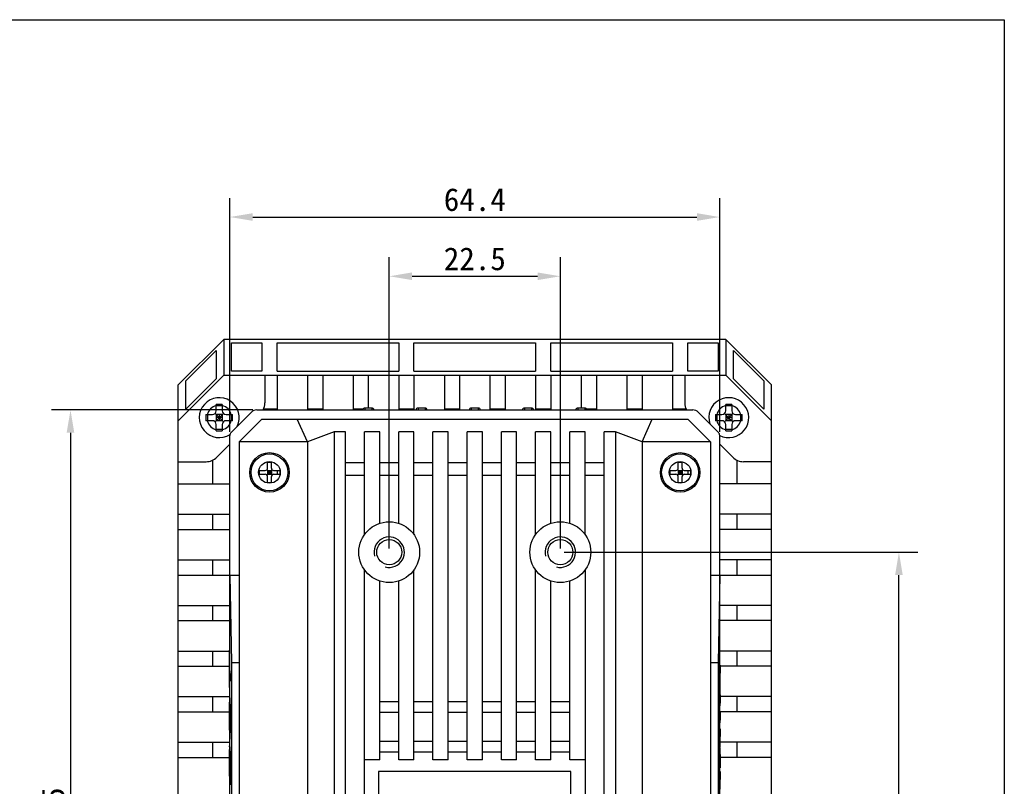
# Model space of a CAD drawing. Header units: millimetres. Extents: x 13 to 449, y -46 to 288.
# Tile 5 of 5: x 320 to 449, y 187 to 288. Entities that reach past the tile are written whole.
import ezdxf

# ---------------------------------------------------------------- set-up
doc = ezdxf.new("R2010")
doc.units = ezdxf.units.MM
doc.header["$LTSCALE"] = 23.1
doc.header["$PDMODE"] = 3
doc.header["$PDSIZE"] = 8
doc.layers.get('0').update_dxf_attribs({"linetype": 'CONTINUOUS'})
doc.layers.get('Defpoints').update_dxf_attribs({"linetype": 'CONTINUOUS'})
doc.layers.add('00_COMPONENTS', color=7, linetype='CONTINUOUS')
doc.layers.add('51__DRAFT_DIMS', color=7, linetype='CONTINUOUS')
doc.styles.get("Standard").update_dxf_attribs({"font": 'simfang.ttf'})
doc.dimstyles.new('DIMSTYLE_2', dxfattribs={"dimtxt": 3, "dimasz": 3, "dimexe": 2.5, "dimexo": 0.5, "dimgap": 0.75, "dimtad": 1, "dimdec": 1, "dimdsep": 46, "dimtxsty": 'STANDARD', "dimblk": '_FILLED', "dimcen": 0.09, "dimclrd": 8, "dimclre": 8, "dimclrt": 256, "dimazin": 2, "dimtp": 0.2, "dimtm": 0.2, "dimtfac": 1, "dimtdec": 1, "dimtofl": 0, "dimtmove": 0, "dimatfit": 3, "dimldrblk": '_FILLED', "dimfxl": 1, "dimtolj": 1, "dimarcsym": 0})

# ---------------------------------------------------------------- blocks, each defined once
blk = doc.blocks.new('_FILLED')
at = {"color": 0, "linetype": 'ByBlock'}
blk.add_solid([(0, 0), (-1, 0.167), (-1, -0.167)], dxfattribs=at)
blk = doc.blocks.new('*D19')
at = {"layer": '51__DRAFT_DIMS', "color": 8, "lineweight": -2}
for p, q in [((391.26, 217.72), (437.78, 217.72)), ((435.28, 148.72), (435.28, 214.72)), ((391.26, 145.72), (437.78, 145.72))]:
    blk.add_line(p, q, dxfattribs=at)
at = {"layer": 'Defpoints', "color": 0}
for p in [(390.76, 217.72), (435.28, 217.72), (390.76, 145.72)]:
    blk.add_point(p, dxfattribs=at)
at = {"layer": '51__DRAFT_DIMS', "color": 8, "lineweight": -2, "xscale": 3, "yscale": 3, "zscale": 3}
for p, rotation in [((435.28, 217.72), 90), ((435.28, 145.72), 270)]:
    blk.add_blockref('_FILLED', p, dxfattribs=dict(at, rotation=rotation))
at = {"layer": '51__DRAFT_DIMS', "insert": (431.49, 181.72), "char_height": 3, "attachment_point": 2, "rotation": 90}
blk.add_mtext('\\A1;72', dxfattribs=at)
blk = doc.blocks.new('*D21')
at = {"layer": '51__DRAFT_DIMS', "color": 8, "lineweight": -2}
for p, q in [((368.26, 218.22), (368.26, 256.52)), ((390.76, 218.22), (390.76, 256.52)), ((371.26, 254.02), (387.76, 254.02))]:
    blk.add_line(p, q, dxfattribs=at)
at = {"layer": 'Defpoints', "color": 0}
for p in [(390.76, 254.02), (368.26, 217.72), (390.76, 217.72)]:
    blk.add_point(p, dxfattribs=at)
at = {"layer": '51__DRAFT_DIMS', "color": 8, "lineweight": -2, "xscale": 3, "yscale": 3, "zscale": 3, "rotation": 180}
blk.add_blockref('_FILLED', (368.26, 254.02), dxfattribs=at)
at = {"layer": '51__DRAFT_DIMS', "color": 8, "lineweight": -2, "xscale": 3, "yscale": 3, "zscale": 3}
blk.add_blockref('_FILLED', (390.76, 254.02), dxfattribs=at)
at = {"layer": '51__DRAFT_DIMS', "insert": (379.51, 257.82), "char_height": 3, "attachment_point": 2}
blk.add_mtext('\\A1;22.5', dxfattribs=at)
blk = doc.blocks.new('*D22')
at = {"layer": '51__DRAFT_DIMS', "color": 8, "lineweight": -2}
for p, q in [((347.3, 233.56), (347.3, 264.31)), ((411.72, 233.56), (411.72, 264.31)), ((350.3, 261.81), (408.72, 261.81))]:
    blk.add_line(p, q, dxfattribs=at)
at = {"layer": 'Defpoints', "color": 0}
for p in [(411.72, 261.81), (347.3, 233.06), (411.72, 233.06)]:
    blk.add_point(p, dxfattribs=at)
at = {"layer": '51__DRAFT_DIMS', "color": 8, "lineweight": -2, "xscale": 3, "yscale": 3, "zscale": 3, "rotation": 180}
blk.add_blockref('_FILLED', (347.3, 261.81), dxfattribs=at)
at = {"layer": '51__DRAFT_DIMS', "color": 8, "lineweight": -2, "xscale": 3, "yscale": 3, "zscale": 3}
blk.add_blockref('_FILLED', (411.72, 261.81), dxfattribs=at)
at = {"layer": '51__DRAFT_DIMS', "insert": (379.51, 265.61), "char_height": 3, "attachment_point": 2}
blk.add_mtext('\\A1;64.4', dxfattribs=at)
blk = doc.blocks.new('*D25')
at = {"color": 8, "lineweight": -2}
for p, q in [((350.33, 236.43), (323.84, 236.43)), ((326.34, 233.43), (326.34, 129.92)), ((350.42, 126.92), (323.84, 126.92))]:
    blk.add_line(p, q, dxfattribs=at)
at = {"layer": 'Defpoints', "color": 0}
for p in [(350.83, 236.43), (326.34, 126.92), (350.92, 126.92)]:
    blk.add_point(p, dxfattribs=at)
at = {"color": 8, "lineweight": -2, "xscale": 3, "yscale": 3, "zscale": 3}
for p, rotation in [((326.34, 236.43), 90), ((326.34, 126.92), 270)]:
    blk.add_blockref('_FILLED', p, dxfattribs=dict(at, rotation=rotation))
at = {"insert": (324.06, 181.68), "char_height": 3, "attachment_point": 5, "rotation": 90}
blk.add_mtext('\\A1;109.5', dxfattribs=at)

msp = doc.modelspace()

# ---------------------------------------------------------------- linework, layer by layer
msp.add_lwpolyline([(12.77, 287.771), (449.139, 287.771), (449.139, -46.308), (12.77, -46.308)], close=True)
at = {"layer": '00_COMPONENTS', "color": 7}
for p, q in [((346.506, 245.723), (340.506, 239.723)), ((346.506, 245.723), (346.506, 241.023)), ((412.506, 245.723), (346.506, 245.723)), ((347.506, 241.523), (347.506, 245.276)), ((347.506, 245.276), (351.506, 245.276)), ((351.506, 245.276), (351.506, 241.523)), ((353.506, 241.523), (353.506, 245.276)), ((353.506, 245.276), (369.506, 245.276)), ((369.506, 245.276), (369.506, 241.523)), ((371.506, 241.523), (371.506, 245.276)), ((371.506, 245.276), (387.506, 245.276)), ((387.506, 245.276), (387.506, 241.523)), ((389.506, 241.523), (389.506, 245.276)), ((389.506, 245.276), (405.506, 245.276)), ((405.506, 245.276), (405.506, 241.523)), ((407.506, 245.276), (411.506, 245.276)), ((407.506, 241.523), (407.506, 245.276)), ((411.506, 245.276), (411.506, 241.523)), ((412.506, 245.723), (412.506, 241.023)), ((412.506, 245.723), (418.506, 239.723))]:
    msp.add_line(p, q, dxfattribs=at)
at = {"layer": '00_COMPONENTS'}
for p, q in [((345.506, 244.276), (341.506, 240.276)), ((345.506, 244.276), (345.506, 240.523)), ((413.506, 240.523), (413.506, 244.276)), ((413.506, 244.276), (417.506, 240.276)), ((340.506, 235.023), (346.506, 241.023)), ((346.506, 241.023), (412.506, 241.023)), ((351.506, 241.523), (347.506, 241.523)), ((351.906, 241.023), (351.906, 237.352)), ((353.506, 241.523), (369.506, 241.523)), ((353.506, 241.023), (353.506, 236.433)), ((357.506, 241.023), (357.506, 236.433)), ((359.506, 241.023), (359.506, 236.433)), ((363.506, 241.023), (363.506, 236.433)), ((365.506, 241.023), (365.506, 236.673)), ((369.506, 241.023), (369.506, 236.433)), ((371.506, 241.523), (387.506, 241.523)), ((371.506, 241.023), (371.506, 236.433)), ((375.506, 241.023), (375.506, 236.433)), ((377.506, 241.023), (377.506, 236.433)), ((381.506, 241.023), (381.506, 236.433)), ((383.506, 241.023), (383.506, 236.433)), ((387.506, 241.023), (387.506, 236.433)), ((389.506, 241.523), (405.506, 241.523)), ((389.506, 241.023), (389.506, 236.433)), ((393.506, 241.023), (393.506, 236.673)), ((395.506, 241.023), (395.506, 236.433)), ((399.506, 241.023), (399.506, 236.433)), ((401.506, 241.023), (401.506, 236.433)), ((405.506, 241.023), (405.506, 236.433)), ((407.107, 241.023), (407.107, 237.352)), ((411.506, 241.523), (407.506, 241.523)), ((412.506, 241.023), (418.506, 235.023)), ((340.506, 173.723), (340.506, 239.723)), ((341.506, 236.523), (345.506, 240.523)), ((341.506, 236.523), (341.506, 240.276)), ((413.506, 240.523), (417.506, 236.523)), ((417.506, 240.276), (417.506, 236.523)), ((418.506, 173.723), (418.506, 239.723)), ((345.506, 236.323), (345.506, 237.171)), ((346.306, 236.979), (345.506, 236.979)), ((346.306, 237.171), (346.306, 236.323)), ((412.506, 236.323), (412.506, 237.171)), ((413.306, 236.979), (412.506, 236.979)), ((413.306, 237.171), (413.306, 236.323)), ((344.159, 235.823), (345.006, 235.823)), ((344.351, 235.823), (344.351, 235.023)), ((345.36, 234.877), (346.453, 235.97)), ((345.36, 235.97), (346.453, 234.877)), ((345.506, 235.823), (345.506, 235.023)), ((346.306, 235.823), (345.506, 235.823)), ((345.906, 235.823), (345.906, 235.023)), ((346.306, 235.823), (346.306, 235.023)), ((346.806, 235.823), (347.654, 235.823)), ((347.462, 235.823), (347.462, 235.023)), ((350.127, 236.14), (347.472, 233.486)), ((350.834, 236.433), (408.179, 236.433)), ((353.506, 236.523), (351.726, 236.523)), ((359.506, 236.523), (357.506, 236.523)), ((364.791, 236.523), (363.506, 236.523)), ((365.051, 236.673), (365.051, 236.433)), ((365.961, 236.673), (365.051, 236.673)), ((365.961, 236.673), (365.961, 236.433)), ((371.506, 236.523), (369.506, 236.523)), ((372.051, 236.673), (372.051, 236.433)), ((372.961, 236.673), (372.051, 236.673)), ((372.961, 236.673), (372.961, 236.433)), ((377.506, 236.523), (375.506, 236.523)), ((379.051, 236.673), (379.051, 236.433)), ((379.961, 236.673), (379.051, 236.673)), ((379.961, 236.673), (379.961, 236.433)), ((383.506, 236.523), (381.506, 236.523)), ((386.051, 236.673), (386.051, 236.433)), ((386.961, 236.673), (386.051, 236.673)), ((386.961, 236.673), (386.961, 236.433)), ((389.506, 236.523), (387.506, 236.523)), ((393.961, 236.673), (393.051, 236.673)), ((393.051, 236.673), (393.051, 236.433)), ((393.961, 236.673), (393.961, 236.433)), ((395.506, 236.523), (394.221, 236.523)), ((401.506, 236.523), (399.506, 236.523)), ((407.286, 236.523), (405.506, 236.523)), ((411.54, 233.486), (408.886, 236.14)), ((411.159, 235.823), (412.006, 235.823)), ((411.351, 235.823), (411.351, 235.023)), ((412.36, 234.877), (413.453, 235.97)), ((412.36, 235.97), (413.453, 234.877)), ((413.306, 235.823), (412.506, 235.823)), ((412.506, 235.823), (412.506, 235.023)), ((412.906, 235.823), (412.906, 235.023)), ((413.306, 235.823), (413.306, 235.023)), ((413.806, 235.823), (414.654, 235.823)), ((414.462, 235.823), (414.462, 235.023)), ((345.006, 235.023), (344.159, 235.023)), ((346.306, 235.423), (345.506, 235.423)), ((346.306, 235.023), (345.506, 235.023)), ((345.506, 233.676), (345.506, 234.523)), ((346.306, 234.523), (346.306, 233.676)), ((347.654, 235.023), (346.806, 235.023)), ((351.506, 235.223), (348.506, 232.223)), ((351.506, 235.223), (407.506, 235.223)), ((357.506, 232.223), (356.165, 235.223)), ((401.506, 232.223), (402.848, 235.223)), ((407.506, 235.223), (410.506, 232.223)), ((412.006, 235.023), (411.159, 235.023)), ((413.306, 235.423), (412.506, 235.423)), ((413.306, 235.023), (412.506, 235.023)), ((412.506, 233.676), (412.506, 234.523)), ((413.306, 234.523), (413.306, 233.676)), ((414.654, 235.023), (413.806, 235.023)), ((346.306, 233.868), (345.506, 233.868)), ((347.297, 130.551), (347.297, 233.062)), ((361.006, 233.557), (357.506, 232.223)), ((361.006, 233.557), (361.006, 128.89)), ((362.506, 233.557), (361.006, 233.557)), ((362.506, 128.89), (362.506, 233.557)), ((365.006, 220.055), (365.006, 233.557)), ((367.006, 233.557), (365.006, 233.557)), ((367.006, 221.523), (367.006, 233.557)), ((369.506, 221.523), (369.506, 233.557)), ((371.506, 233.557), (369.506, 233.557)), ((371.506, 220.055), (371.506, 233.557)), ((374.006, 190.423), (374.006, 233.557)), ((376.006, 233.557), (374.006, 233.557)), ((376.006, 190.423), (376.006, 233.557)), ((378.506, 190.423), (378.506, 233.557)), ((380.506, 233.557), (378.506, 233.557)), ((380.506, 190.423), (380.506, 233.557)), ((383.006, 190.423), (383.006, 233.557)), ((385.006, 233.557), (383.006, 233.557)), ((385.006, 190.423), (385.006, 233.557)), ((387.506, 220.055), (387.506, 233.557)), ((389.506, 233.557), (387.506, 233.557)), ((389.506, 221.523), (389.506, 233.557)), ((394.006, 233.557), (392.006, 233.557)), ((392.006, 221.523), (392.006, 233.557)), ((394.006, 220.055), (394.006, 233.557)), ((398.006, 233.557), (396.506, 233.557)), ((396.506, 128.89), (396.506, 233.557)), ((398.006, 233.557), (398.006, 128.89)), ((401.506, 232.223), (398.006, 233.557)), ((411.716, 130.551), (411.716, 233.062)), ((413.306, 233.868), (412.506, 233.868)), ((345.592, 230.21), (347.297, 231.914)), ((348.506, 232.223), (348.506, 130.223)), ((357.506, 232.223), (348.506, 232.223)), ((357.506, 232.223), (357.506, 130.223)), ((410.506, 232.223), (401.506, 232.223)), ((401.506, 232.223), (401.506, 130.223)), ((410.506, 232.223), (410.506, 130.223)), ((411.716, 231.914), (413.421, 230.21)), ((340.506, 229.624), (344.178, 229.624)), ((345.006, 229.803), (345.006, 226.723)), ((352.256, 228.773), (352.256, 229.573)), ((352.256, 229.573), (352.756, 229.573)), ((352.756, 228.773), (352.756, 229.573)), ((365.006, 229.484), (362.506, 229.484)), ((369.506, 229.484), (367.006, 229.484)), ((374.006, 229.484), (371.506, 229.484)), ((378.506, 229.484), (376.006, 229.484)), ((383.006, 229.484), (380.506, 229.484)), ((387.506, 229.484), (385.006, 229.484)), ((392.006, 229.484), (389.506, 229.484)), ((396.506, 229.484), (394.006, 229.484)), ((406.256, 229.573), (406.756, 229.573)), ((406.256, 228.773), (406.256, 229.573)), ((406.756, 228.773), (406.756, 229.573)), ((414.006, 226.723), (414.006, 229.803)), ((418.506, 229.624), (414.835, 229.624)), ((351.156, 228.473), (351.156, 227.973)), ((351.156, 228.473), (351.956, 228.473)), ((351.156, 227.973), (351.956, 227.973)), ((352.168, 227.885), (352.844, 228.561)), ((352.168, 228.561), (352.844, 227.885)), ((352.256, 228.473), (352.256, 227.973)), ((352.256, 228.473), (352.756, 228.473)), ((352.256, 228.223), (352.756, 228.223)), ((352.256, 227.973), (352.756, 227.973)), ((352.506, 228.473), (352.506, 227.973)), ((352.756, 228.473), (352.756, 227.973)), ((353.056, 228.473), (353.856, 228.473)), ((353.056, 227.973), (353.856, 227.973)), ((353.856, 228.473), (353.856, 227.973)), ((405.156, 228.473), (405.956, 228.473)), ((405.156, 228.473), (405.156, 227.973)), ((405.156, 227.973), (405.956, 227.973)), ((406.168, 227.885), (406.844, 228.561)), ((406.168, 228.561), (406.844, 227.885)), ((406.256, 228.473), (406.756, 228.473)), ((406.256, 228.473), (406.256, 227.973)), ((406.256, 228.223), (406.756, 228.223)), ((406.256, 227.973), (406.756, 227.973)), ((406.506, 228.473), (406.506, 227.973)), ((406.756, 228.473), (406.756, 227.973)), ((407.056, 228.473), (407.856, 228.473)), ((407.056, 227.973), (407.856, 227.973)), ((407.856, 228.473), (407.856, 227.973)), ((340.506, 226.723), (347.297, 226.723)), ((352.256, 226.873), (352.256, 227.673)), ((352.256, 226.873), (352.756, 226.873)), ((352.756, 226.873), (352.756, 227.673)), ((365.006, 227.82), (362.506, 227.82)), ((369.506, 227.82), (367.006, 227.82)), ((374.006, 227.82), (371.506, 227.82)), ((378.506, 227.82), (376.006, 227.82)), ((383.006, 227.82), (380.506, 227.82)), ((387.506, 227.82), (385.006, 227.82)), ((392.006, 227.82), (389.506, 227.82)), ((396.506, 227.82), (394.006, 227.82)), ((406.256, 226.873), (406.256, 227.673)), ((406.256, 226.873), (406.756, 226.873)), ((406.756, 226.873), (406.756, 227.673)), ((418.506, 226.723), (411.716, 226.723)), ((340.506, 222.723), (347.297, 222.723)), ((345.006, 222.723), (345.006, 220.723)), ((418.506, 222.723), (411.716, 222.723)), ((414.006, 220.723), (414.006, 222.723)), ((340.506, 220.723), (347.297, 220.723)), ((418.506, 220.723), (411.716, 220.723)), ((340.506, 216.723), (347.297, 216.723)), ((345.006, 216.723), (345.006, 214.723)), ((418.506, 216.723), (411.716, 216.723)), ((414.006, 214.723), (414.006, 216.723)), ((365.006, 148.055), (365.006, 215.391)), ((371.506, 190.423), (371.506, 215.391)), ((387.506, 190.423), (387.506, 215.391)), ((394.006, 215.391), (394.006, 148.055)), ((340.506, 214.723), (348.506, 214.723)), ((347.297, 214.723), (347.506, 203.234)), ((367.006, 190.423), (367.006, 213.924)), ((369.506, 190.423), (369.506, 213.924)), ((389.506, 190.423), (389.506, 213.924)), ((392.006, 190.423), (392.006, 213.924)), ((410.506, 214.723), (418.506, 214.723)), ((411.716, 214.723), (411.506, 203.234)), ((340.506, 210.723), (347.297, 210.723)), ((345.006, 210.723), (345.006, 208.723)), ((418.506, 210.723), (411.716, 210.723)), ((414.006, 208.723), (414.006, 210.723)), ((340.506, 208.723), (347.297, 208.723)), ((418.506, 208.723), (411.716, 208.723)), ((340.506, 204.723), (347.297, 204.723)), ((345.006, 204.723), (345.006, 202.723)), ((347.218, 204.784), (347.218, 200.061)), ((347.236, 204.641), (347.218, 204.784)), ((347.236, 202.689), (347.236, 204.641)), ((418.506, 204.723), (411.716, 204.723)), ((414.006, 202.723), (414.006, 204.723)), ((340.506, 202.723), (347.297, 202.723)), ((347.375, 201.58), (347.236, 202.689)), ((347.506, 203.234), (347.506, 160.212)), ((347.506, 203.234), (348.506, 203.234)), ((410.506, 203.234), (411.506, 203.234)), ((411.506, 203.234), (411.506, 160.212)), ((411.716, 202.247), (411.794, 202.873)), ((418.506, 202.723), (411.716, 202.723)), ((411.794, 202.071), (411.72, 201.478)), ((411.794, 202.873), (411.794, 202.071)), ((347.236, 199.918), (347.236, 201.887)), ((347.236, 201.887), (347.375, 200.777)), ((347.375, 200.777), (347.375, 201.58)), ((411.72, 201.478), (411.72, 198.371)), ((347.218, 200.061), (347.236, 199.918)), ((340.506, 198.723), (347.297, 198.723)), ((345.006, 198.723), (345.006, 196.723)), ((367.006, 198.102), (369.506, 198.102)), ((371.506, 198.102), (374.006, 198.102)), ((376.006, 198.102), (378.506, 198.102)), ((380.506, 198.102), (383.006, 198.102)), ((385.006, 198.102), (387.506, 198.102)), ((389.506, 198.102), (392.006, 198.102)), ((418.506, 198.723), (411.716, 198.723)), ((411.794, 198.158), (411.716, 197.534)), ((411.72, 198.371), (411.794, 198.961)), ((411.794, 198.961), (411.794, 198.158)), ((414.006, 196.723), (414.006, 198.723)), ((340.506, 196.723), (347.297, 196.723)), ((367.006, 196.688), (369.506, 196.688)), ((371.506, 196.688), (374.006, 196.688)), ((376.006, 196.688), (378.506, 196.688)), ((380.506, 196.688), (383.006, 196.688)), ((385.006, 196.688), (387.506, 196.688)), ((389.506, 196.688), (392.006, 196.688)), ((418.506, 196.723), (411.716, 196.723)), ((411.716, 196.067), (411.794, 196.693)), ((411.794, 195.891), (411.716, 195.267)), ((411.794, 196.693), (411.794, 195.891)), ((411.716, 193.846), (411.794, 194.471)), ((411.794, 194.471), (411.794, 193.669)), ((411.743, 193.259), (411.716, 192.059)), ((411.794, 193.669), (411.743, 193.259)), ((340.506, 192.723), (347.297, 192.723)), ((345.006, 192.723), (345.006, 190.723)), ((367.006, 192.859), (369.506, 192.859)), ((371.506, 192.859), (374.006, 192.859)), ((376.006, 192.859), (378.506, 192.859)), ((380.506, 192.859), (383.006, 192.859)), ((385.006, 192.859), (387.506, 192.859)), ((389.506, 192.859), (392.006, 192.859)), ((411.714, 192.003), (411.794, 190.272)), ((418.506, 192.723), (411.716, 192.723)), ((414.006, 190.723), (414.006, 192.723)), ((340.506, 190.723), (347.297, 190.723)), ((367.006, 190.423), (365.006, 190.423)), ((367.006, 191.445), (369.506, 191.445)), ((371.506, 190.423), (369.506, 190.423)), ((371.506, 191.445), (374.006, 191.445)), ((376.006, 190.423), (374.006, 190.423)), ((376.006, 191.445), (378.506, 191.445)), ((380.506, 190.423), (378.506, 190.423)), ((380.506, 191.445), (383.006, 191.445)), ((385.006, 190.423), (383.006, 190.423)), ((385.006, 191.445), (387.506, 191.445)), ((389.506, 190.423), (387.506, 190.423)), ((389.506, 191.445), (392.006, 191.445)), ((394.006, 190.423), (392.006, 190.423)), ((411.794, 189.375), (411.716, 191.093)), ((418.506, 190.723), (411.716, 190.723)), ((347.218, 190.244), (347.218, 188.386)), ((347.236, 189.044), (347.236, 190.321)), ((347.285, 188.652), (347.236, 189.044)), ((347.285, 189.867), (347.285, 188.652)), ((347.303, 188.508), (347.303, 190.031)), ((347.358, 189.441), (347.358, 188.075)), ((347.375, 187.129), (347.375, 190.035)), ((411.794, 190.272), (411.794, 189.375)), ((347.218, 188.386), (347.375, 187.129)), ((347.358, 188.075), (347.303, 188.508)), ((392.156, 188.873), (366.856, 188.873)), ((366.856, 188.873), (366.856, 173.573)), ((392.156, 176.177), (392.156, 188.873)), ((411.716, 188.233), (411.794, 188.86)), ((411.794, 188.057), (411.724, 187.501)), ((411.794, 188.86), (411.794, 188.057)), ((411.724, 187.501), (411.724, 186.568))]:
    msp.add_line(p, q, dxfattribs=at)
for centre, radius in [((352.506, 228.223), 2.6), ((352.506, 228.223), 2.425), ((406.506, 228.223), 2.6), ((406.506, 228.223), 2.425), ((352.506, 228.223), 1.425), ((406.506, 228.223), 1.425), ((368.256, 217.723), 4), ((390.756, 217.723), 4), ((368.256, 217.723), 1.65), ((390.756, 217.723), 1.65)]:
    msp.add_circle(centre, radius, dxfattribs=at)
for centre, radius, start, end in [((345.906, 235.423), 2.625, 333.94374, 302.57871), ((345.906, 235.423), 1.625, 104.25003, 165.74997), ((345.906, 175.655), 61.517, 89.62745, 90.37255), ((345.906, 235.423), 1.625, 14.25003, 75.74997), ((349.906, 237.352), 2, 332.64009, 0), ((409.107, 237.352), 2, 180, 207.35991), ((412.906, 235.423), 2.625, 242.9387, 198.10043), ((412.906, 235.423), 1.625, 104.25003, 165.74997), ((412.906, 175.655), 61.517, 89.62745, 90.37255), ((412.906, 235.423), 1.625, 14.25003, 75.74997), ((405.674, 235.447), 61.517, 179.64986, 180.02242), ((345.006, 236.323), 0.5, 270, 0), ((346.806, 236.323), 0.5, 180, 270), ((286.138, 235.447), 61.517, 359.97759, 0.35014), ((365.051, 236.373), 0.3, 90, 168.54666), ((365.961, 236.373), 0.3, 11.45464, 90.00006), ((372.051, 236.373), 0.3, 90, 168.55264), ((372.961, 236.373), 0.3, 11.44736, 90), ((379.051, 236.373), 0.3, 90, 168.54666), ((379.961, 236.373), 0.3, 11.44736, 90), ((386.051, 236.373), 0.3, 90, 168.55264), ((386.961, 236.373), 0.3, 11.44736, 90), ((393.051, 236.373), 0.3, 90, 168.54666), ((393.961, 236.373), 0.3, 11.45464, 90.00006), ((472.674, 235.447), 61.517, 179.64986, 180.02242), ((412.006, 236.323), 0.5, 270, 0), ((413.806, 236.323), 0.5, 180, 270), ((353.138, 235.447), 61.517, 359.97759, 0.35014), ((405.674, 235.399), 61.517, 179.97759, 180.35014), ((345.906, 235.423), 1.625, 194.25003, 255.74997), ((345.006, 234.523), 0.5, 0, 90), ((345.906, 235.423), 1.625, 284.25003, 345.74997), ((346.806, 234.523), 0.5, 90, 180), ((286.138, 235.399), 61.517, 359.64986, 0.02242), ((472.674, 235.399), 61.517, 179.97759, 180.35014), ((412.906, 235.423), 1.625, 194.25003, 255.74997), ((412.006, 234.523), 0.5, 0, 90), ((412.906, 235.423), 1.625, 284.25003, 345.74997), ((413.806, 234.523), 0.5, 90, 180), ((353.138, 235.399), 61.517, 359.64986, 0.02242), ((345.906, 295.192), 61.517, 269.62745, 270.37255), ((412.906, 295.192), 61.517, 269.62745, 270.37255), ((344.178, 231.624), 2, 270, 315), ((414.835, 231.624), 2, 225, 270), ((351.956, 228.773), 0.3, 270, 0), ((351.956, 227.673), 0.3, 0, 90), ((353.056, 228.773), 0.3, 180, 270), ((353.056, 227.673), 0.3, 90, 180), ((353.879, 228.223), 0.372, 145.30431, 214.69569), ((405.956, 228.773), 0.3, 270, 0), ((405.956, 227.673), 0.3, 0, 90), ((407.056, 228.773), 0.3, 180, 270), ((407.056, 227.673), 0.3, 90, 180), ((407.879, 228.223), 0.372, 145.30431, 214.69569), ((368.256, 217.723), 2, 255, 195), ((390.756, 217.723), 2, 255, 195), ((303.733, 196.012), 43.625, 0.73856, 1.71702), ((283.233, 196.157), 64.142, 0.69481, 1.46995), ((243.556, 195.669), 103.822, 359.9805, 0.69871), ((286.209, 195.671), 61.152, 359.16611, 0.02251), ((283.546, 195.723), 63.815, 359.97474, 0.76475), ((260.657, 195.571), 86.721, 359.17351, 0.04148), ((405.822, 190.784), 58.603, 179.13222, 179.79298), ((530.712, 190.337), 183.494, 179.79414, 180.02909), ((402.4, 190.686), 55.109, 179.2058, 179.51936), ((270.986, 190.086), 76.389, 359.96155, 0.7443)]:
    msp.add_arc(centre, radius, start, end, dxfattribs=at)
for centre, major_axis, start_param, end_param in [((350.834, 235.432), (-0.383, 0.924), -0.3925571, 0.3925571), ((408.179, 235.432), (-0.383, -0.924), 2.7490355, 3.5341498), ((347.897, 233.061), (0.555, -0.23), 2.7490355, 3.5341498), ((411.116, 233.061), (0.555, 0.23), -0.3925571, 0.3925571)]:
    msp.add_ellipse(centre, major_axis=major_axis, ratio=0.9995986, start_param=start_param, end_param=end_param, dxfattribs=at)
for points in [[(347.235, 198.121), (347.222, 197.651), (347.216, 197.041), (347.216, 196.296)], [(347.286, 198.829), (347.265, 198.829), (347.248, 198.592), (347.235, 198.121)], [(347.297, 198.809), (347.293, 198.823), (347.29, 198.829), (347.286, 198.829)], [(347.329, 198.473), (347.319, 198.654), (347.308, 198.766), (347.297, 198.809)], [(347.354, 197.802), (347.347, 198.072), (347.338, 198.293), (347.329, 198.473)], [(347.233, 196.292), (347.233, 196.783), (347.238, 197.193), (347.247, 197.527)], [(347.247, 197.527), (347.256, 197.864), (347.269, 198.031), (347.284, 198.031)], [(347.284, 198.031), (347.289, 198.031), (347.293, 198.02), (347.297, 197.997)], [(347.297, 197.997), (347.302, 197.965), (347.308, 197.912), (347.314, 197.839)], [(347.314, 197.839), (347.324, 197.712), (347.332, 197.54), (347.339, 197.319)], [(347.216, 196.296), (347.216, 195.412), (347.224, 194.663), (347.242, 194.045)], [(347.254, 194.63), (347.24, 195.109), (347.233, 195.662), (347.233, 196.292)], [(347.297, 193.94), (347.28, 194.018), (347.265, 194.246), (347.254, 194.63)], [(347.354, 194.781), (347.35, 194.491), (347.344, 194.275), (347.336, 194.127)], [(347.344, 193.423), (347.355, 193.628), (347.363, 193.927), (347.369, 194.32)], [(347.242, 194.045), (347.256, 193.525), (347.275, 193.225), (347.297, 193.143)], [(347.311, 193.91), (347.306, 193.91), (347.301, 193.92), (347.297, 193.94)], [(347.297, 193.143), (347.301, 193.128), (347.305, 193.121), (347.31, 193.121)], [(347.31, 193.121), (347.322, 193.121), (347.333, 193.219), (347.344, 193.423)], [(347.336, 194.127), (347.328, 193.98), (347.32, 193.91), (347.311, 193.91)], [(347.238, 192.1), (347.233, 191.999), (347.229, 191.856), (347.226, 191.672)], [(347.256, 192.253), (347.249, 192.253), (347.244, 192.2), (347.238, 192.1)], [(347.278, 191.98), (347.272, 192.159), (347.264, 192.253), (347.256, 192.253)], [(347.293, 191.148), (347.29, 191.52), (347.285, 191.799), (347.278, 191.98)], [(347.306, 191.875), (347.302, 191.768), (347.299, 191.626), (347.297, 191.45)], [(347.326, 192.118), (347.318, 192.118), (347.312, 192.036), (347.306, 191.875)], [(347.351, 191.831), (347.343, 192.02), (347.334, 192.118), (347.326, 192.118)], [(347.369, 191.078), (347.365, 191.389), (347.358, 191.643), (347.351, 191.831)], [(347.236, 190.321), (347.236, 190.686), (347.237, 190.935), (347.238, 191.066)], [(347.238, 191.066), (347.24, 191.197), (347.242, 191.303), (347.245, 191.384)], [(347.245, 191.384), (347.249, 191.463), (347.253, 191.504), (347.257, 191.504)], [(347.257, 191.504), (347.266, 191.504), (347.273, 191.373), (347.278, 191.12)], [(347.278, 191.12), (347.283, 190.866), (347.285, 190.448), (347.285, 189.867)], [(347.303, 190.031), (347.303, 190.522), (347.305, 190.857), (347.309, 191.033)], [(347.309, 191.033), (347.313, 191.209), (347.319, 191.299), (347.326, 191.299)], [(347.326, 191.299), (347.331, 191.299), (347.335, 191.254), (347.34, 191.164)], [(347.34, 191.164), (347.344, 191.074), (347.348, 190.947), (347.351, 190.791)], [(347.351, 190.791), (347.354, 190.632), (347.356, 190.428), (347.357, 190.174)], [(347.357, 190.174), (347.357, 190.047), (347.358, 189.802), (347.358, 189.441)]]:
    msp.add_open_spline(points, degree=3, dxfattribs=at)

# ---------------------------------------------------------------- dimensions: what is measured, and where the dimension line sits
dim = msp.add_linear_dim(base=(326.341, 126.923), p1=(350.834, 236.433), p2=(350.925, 126.923), angle=90, dimstyle='DIMSTYLE_2')
dim.commit()
dim.dimension.update_dxf_attribs({"geometry": '*D25', "text_midpoint": (324.065, 181.678)})
at = {"layer": '51__DRAFT_DIMS', "color": 4}
for base, p1, p2, picture, middle in [((411.716, 261.809), (347.297, 233.062), (411.716, 233.062), '*D22', (379.506, 261.809)), ((390.756, 254.021), (368.256, 217.723), (390.756, 217.723), '*D21', (379.506, 254.021))]:
    dim = msp.add_linear_dim(base=base, p1=p1, p2=p2, dimstyle='DIMSTYLE_2', dxfattribs=at)
    dim.commit()
    dim.dimension.update_dxf_attribs({"geometry": picture, "text_midpoint": middle, "dimtype": 160})
at = {"layer": '51__DRAFT_DIMS', "color": 7}
dim = msp.add_linear_dim(base=(435.277, 217.723), p1=(390.756, 145.723), p2=(390.756, 217.723), angle=90, dimstyle='DIMSTYLE_2', dxfattribs=at)
dim.commit()
dim.dimension.update_dxf_attribs({"geometry": '*D19', "text_midpoint": (435.277, 181.723), "dimtype": 160})

doc.saveas('drawing.dxf')
